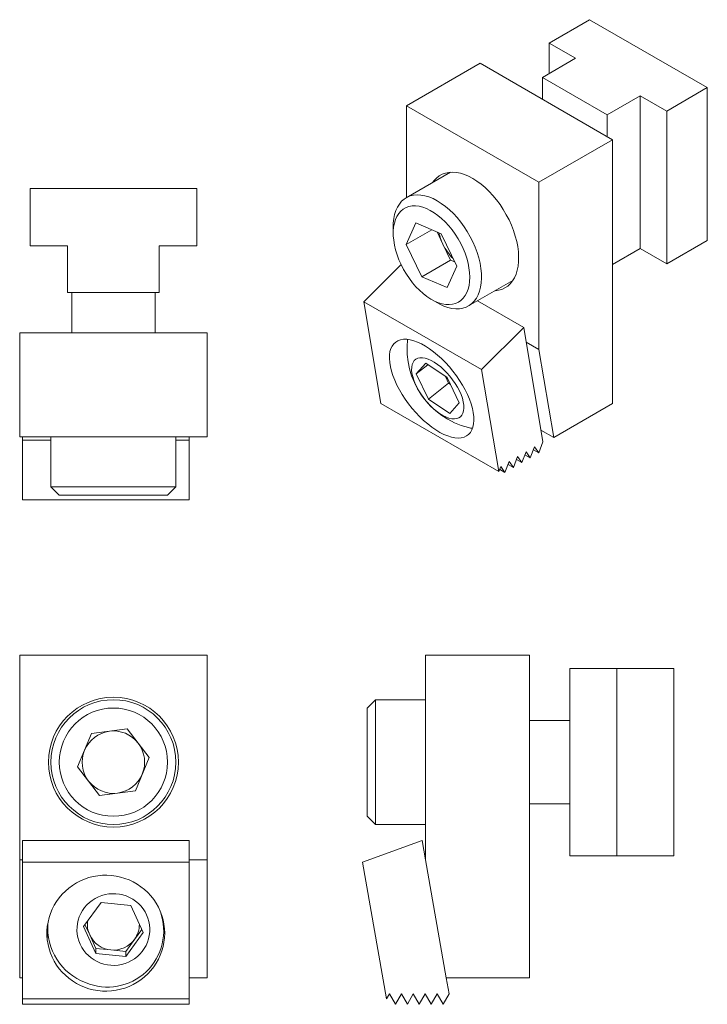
# Model space of a CAD drawing. Header units: inches. Extents: x 0.17 to 4.29, y 0.22 to 6.14.
import ezdxf

# ---------------------------------------------------------------- set-up
doc = ezdxf.new("R2010")
doc.units = ezdxf.units.IN
doc.header["$MEASUREMENT"] = 0

msp = doc.modelspace()

# ---------------------------------------------------------------- linework, layer by layer
at = {"color": 7, "linetype": 'Continuous', "lineweight": 18}
for p, q in [((3.5864, 6.1373), (3.3433, 5.997)), ((4.2935, 5.7291), (3.5864, 6.1373)), ((3.3433, 5.997), (3.5024, 5.9052)), ((3.3433, 5.997), (3.3433, 5.8133)), ((2.9294, 5.8752), (2.4874, 5.6201)), ((3.7249, 5.416), (2.9294, 5.8752)), ((3.5024, 5.9052), (3.3035, 5.7904)), ((3.3035, 5.7904), (3.6924, 5.5658)), ((3.3035, 5.7904), (3.3035, 5.6592)), ((3.6924, 5.5658), (3.8913, 5.6807)), ((3.8913, 5.6807), (4.0504, 5.5888)), ((3.8913, 5.6807), (3.8913, 4.762)), ((4.0504, 5.5888), (4.2935, 5.7291)), ((4.2935, 5.7291), (4.2935, 4.8105)), ((3.2829, 5.1609), (2.4874, 5.6201)), ((2.4874, 5.6201), (2.4874, 5.0684)), ((3.6924, 5.5658), (3.6924, 5.4347)), ((4.0504, 5.5888), (4.0504, 4.6702)), ((3.7249, 5.416), (3.2829, 5.1609)), ((3.7249, 3.8319), (3.7249, 5.416)), ((2.7513, 5.2207), (2.4856, 5.0673)), ((3.2829, 5.1609), (3.2829, 4.1556)), ((1.2279, 5.1235), (0.2279, 5.1235)), ((0.2279, 5.1235), (0.2279, 4.7798)), ((1.2279, 4.7798), (1.2279, 5.1235)), ((2.5445, 4.9162), (2.4859, 4.7868)), ((2.6963, 4.8516), (2.5445, 4.9162)), ((2.4079, 4.8957), (2.4079, 4.8548)), ((2.6399, 4.8756), (2.4859, 4.7868)), ((2.7057, 4.7897), (2.6708, 4.8625)), ((2.6963, 4.8516), (2.7895, 4.6576)), ((4.0504, 4.6702), (4.2935, 4.8105)), ((0.2279, 4.7798), (0.4529, 4.7798)), ((0.4529, 4.7798), (0.4529, 4.4985)), ((1.0029, 4.7798), (1.2279, 4.7798)), ((1.0029, 4.4985), (1.0029, 4.7798)), ((2.5791, 4.5927), (2.4859, 4.7868)), ((2.7523, 4.6927), (2.7057, 4.7897)), ((3.7249, 4.666), (3.8913, 4.762)), ((3.8913, 4.762), (4.0504, 4.6702)), ((2.7523, 4.6927), (2.5791, 4.5927)), ((2.7778, 4.6818), (2.7523, 4.6927)), ((2.4552, 4.6662), (2.2317, 4.4432)), ((2.7309, 4.5281), (2.7895, 4.6576)), ((2.7309, 4.5281), (2.5791, 4.5927)), ((2.8605, 4.4178), (3.1262, 4.5712)), ((0.4529, 4.4985), (1.0029, 4.4985)), ((0.4779, 4.4985), (0.4779, 4.2569)), ((0.9779, 4.2569), (0.9779, 4.4985)), ((2.9388, 4.035), (2.2317, 4.4432)), ((2.2317, 4.4432), (2.3342, 3.831)), ((2.6377, 4.4568), (2.673, 4.4364)), ((3.1918, 4.2874), (2.9132, 4.4482)), ((3.1918, 4.2874), (2.9388, 4.035)), ((3.3068, 3.6008), (3.1918, 4.2874)), ((1.2904, 4.2569), (0.1654, 4.2569)), ((0.1654, 4.2569), (0.1654, 3.6319)), ((1.2904, 4.2569), (1.2904, 3.6319)), ((3.2829, 4.1556), (3.2065, 4.1998)), ((3.2829, 4.1556), (3.3713, 3.6278)), ((2.5462, 4.0093), (2.6027, 4.0735)), ((2.6166, 4.0642), (2.5462, 4.0093)), ((2.6027, 4.0735), (2.7317, 3.9871)), ((3.0413, 3.4228), (2.9388, 4.035)), ((2.6187, 3.8586), (2.5462, 4.0093)), ((2.7406, 3.9538), (2.7212, 3.9941)), ((2.7317, 3.9871), (2.8041, 3.8364)), ((2.7406, 3.9538), (2.6187, 3.8586)), ((2.7511, 3.9468), (2.7406, 3.9538)), ((2.7477, 3.7722), (2.6187, 3.8586)), ((2.3342, 3.831), (3.0413, 3.4228)), ((2.8041, 3.8364), (2.7477, 3.7722)), ((3.3713, 3.6278), (3.7249, 3.8319)), ((3.3713, 3.6278), (3.2949, 3.6719)), ((1.2904, 3.6319), (0.1654, 3.6319)), ((0.1823, 3.6111), (0.1823, 3.6319)), ((0.1823, 3.6111), (0.1823, 3.2533)), ((0.3529, 3.6111), (0.1823, 3.6111)), ((0.3529, 3.6319), (0.3529, 3.3319)), ((1.1029, 3.3319), (1.1029, 3.6319)), ((1.1823, 3.6111), (1.1029, 3.6111)), ((1.1823, 3.6319), (1.1823, 3.6111)), ((1.1823, 3.6111), (1.1823, 3.2533)), ((3.2306, 3.5057), (3.2559, 3.5709)), ((3.2491, 3.5534), (3.2812, 3.5349)), ((3.2559, 3.5709), (3.2812, 3.5349)), ((3.2812, 3.5349), (3.3068, 3.6008)), ((3.1294, 3.4472), (3.1547, 3.5125)), ((3.1479, 3.495), (3.18, 3.4764)), ((3.1547, 3.5125), (3.18, 3.4764)), ((3.18, 3.4764), (3.2053, 3.5417)), ((3.1985, 3.5242), (3.2306, 3.5057)), ((3.2053, 3.5417), (3.2306, 3.5057)), ((3.0413, 3.4228), (3.0534, 3.454)), ((3.0466, 3.4365), (3.0787, 3.418)), ((3.0534, 3.454), (3.0787, 3.418)), ((3.0787, 3.418), (3.104, 3.4832)), ((3.0973, 3.4657), (3.1294, 3.4472)), ((3.104, 3.4832), (3.1294, 3.4472)), ((0.3529, 3.3319), (0.4029, 3.2819)), ((1.1029, 3.3319), (0.3529, 3.3319)), ((1.0529, 3.2819), (1.1029, 3.3319)), ((1.1823, 3.2533), (0.1823, 3.2533)), ((1.0529, 3.2819), (0.4029, 3.2819)), ((0.1654, 2.3206), (0.1654, 1.0895)), ((1.2904, 2.3206), (0.1654, 2.3206)), ((1.2904, 2.3206), (1.2904, 1.0895)), ((2.6017, 2.3206), (2.6017, 1.0895)), ((3.2267, 2.3206), (2.6017, 2.3206)), ((3.2267, 0.3806), (3.2267, 2.3206)), ((3.4683, 2.2396), (3.4683, 1.1146)), ((3.4683, 2.2396), (3.7496, 2.2396)), ((3.7496, 2.2396), (3.7496, 1.1146)), ((3.7496, 2.2396), (4.0933, 2.2396)), ((4.0933, 2.2396), (4.0933, 1.1146)), ((2.3017, 2.0521), (2.2517, 2.0021)), ((2.6017, 2.0521), (2.3017, 2.0521)), ((2.3017, 1.5335), (2.3017, 2.0521)), ((2.2517, 1.5526), (2.2517, 2.0021)), ((3.4683, 1.9271), (3.2267, 1.9271)), ((0.5961, 1.8489), (0.5132, 1.6489)), ((0.8108, 1.8771), (0.5961, 1.8489)), ((0.8108, 1.8771), (0.9425, 1.7053)), ((0.8596, 1.5053), (0.9425, 1.7053)), ((0.645, 1.4771), (0.5132, 1.6489)), ((2.2517, 1.3521), (2.2517, 1.5526)), ((0.8596, 1.5053), (0.645, 1.4771)), ((2.3017, 1.3021), (2.3017, 1.5335)), ((3.2267, 1.4271), (3.4683, 1.4271)), ((2.2517, 1.3521), (2.3017, 1.3021)), ((2.3017, 1.3021), (2.6017, 1.3021)), ((1.1823, 1.2072), (0.1823, 1.2072)), ((0.1823, 1.2072), (0.1823, 1.077)), ((1.1823, 1.2072), (1.1823, 1.077)), ((2.5809, 1.2072), (2.2231, 1.077)), ((2.6017, 1.0895), (2.5809, 1.2072)), ((0.1823, 1.0895), (0.1654, 1.0895)), ((0.1654, 1.0895), (0.1654, 0.3806)), ((1.1823, 1.077), (0.1823, 1.077)), ((0.1823, 1.077), (0.1823, 0.2547)), ((1.2904, 1.0895), (1.1823, 1.0895)), ((1.1823, 0.2547), (1.1823, 1.077)), ((1.2904, 1.0895), (1.2904, 0.3806)), ((2.3681, 0.2547), (2.2231, 1.077)), ((2.6017, 1.0895), (2.7267, 0.3806)), ((3.4683, 1.1146), (3.7496, 1.1146)), ((3.7496, 1.1146), (4.0933, 1.1146)), ((0.5486, 0.6894), (0.6539, 0.8334)), ((0.6539, 0.8334), (0.8331, 0.8156)), ((0.8331, 0.8156), (0.9071, 0.6538)), ((0.3333, 0.6974), (0.3333, 0.6773)), ((0.6226, 0.5277), (0.5486, 0.6894)), ((0.5856, 0.639), (0.5572, 0.7011)), ((0.9071, 0.6538), (0.8018, 0.5099)), ((0.8985, 0.6725), (0.8544, 0.6122)), ((1.0313, 0.6974), (1.0312, 0.7057)), ((1.0313, 0.6609), (1.0313, 0.6974)), ((0.6226, 0.5581), (0.5856, 0.639)), ((0.8544, 0.6122), (0.8018, 0.5403)), ((0.6226, 0.5581), (0.6226, 0.5277)), ((0.7122, 0.5492), (0.6226, 0.5581)), ((0.8018, 0.5403), (0.7122, 0.5492)), ((0.8018, 0.5403), (0.8018, 0.5099)), ((0.8018, 0.5099), (0.6226, 0.5277)), ((0.1823, 0.3806), (0.1654, 0.3806)), ((1.2904, 0.3806), (1.1823, 0.3806)), ((2.7435, 0.285), (2.7267, 0.3806)), ((2.7267, 0.3806), (3.2267, 0.3806)), ((0.1823, 0.2547), (1.1823, 0.2547)), ((0.1823, 0.2547), (0.1823, 0.2224)), ((1.1823, 0.2547), (1.1823, 0.2224)), ((2.3681, 0.2547), (2.3852, 0.2844)), ((2.3852, 0.2844), (2.421, 0.2224)), ((2.421, 0.2224), (2.4568, 0.2844)), ((2.4568, 0.2844), (2.4926, 0.2224)), ((2.4926, 0.2224), (2.5284, 0.2844)), ((2.5284, 0.2844), (2.5642, 0.2224)), ((2.5642, 0.2224), (2.6, 0.2844)), ((2.6, 0.2844), (2.6358, 0.2224)), ((2.6358, 0.2224), (2.6716, 0.2844)), ((2.6716, 0.2844), (2.7074, 0.2224)), ((2.7074, 0.2224), (2.7435, 0.285)), ((0.1823, 0.2224), (1.1823, 0.2224))]:
    msp.add_line(p, q, dxfattribs=at)
at = {"color": 7, "linetype": 'Continuous', "lineweight": 18, "flags": 128}
for points in [[(2.8852, 5.1835), (2.8601, 5.1966), (2.8352, 5.2071), (2.8108, 5.2146), (2.7869, 5.2193), (2.7639, 5.2211), (2.7419, 5.2198), (2.7211, 5.2157), (2.7016, 5.2086), (2.6836, 5.1987), (2.6674, 5.1861), (2.6529, 5.1708), (2.6441, 5.1589)], [(3.0191, 4.5093), (3.039, 4.5119), (3.0592, 4.5175), (3.0779, 4.526), (3.0951, 4.5373), (3.1105, 4.5513), (3.124, 4.5679), (3.1356, 4.587), (3.145, 4.6084), (3.1523, 4.6319), (3.1575, 4.6573), (3.1603, 4.6845), (3.1609, 4.7131), (3.1592, 4.743), (3.1552, 4.774), (3.149, 4.8056), (3.1406, 4.8378), (3.13, 4.8702), (3.1175, 4.9025), (3.103, 4.9346), (3.0867, 4.966), (3.0688, 4.9967), (3.0493, 5.0262), (3.0285, 5.0544), (3.0064, 5.081), (2.9834, 5.1059), (2.9596, 5.1287), (2.9351, 5.1494), (2.9103, 5.1677), (2.8852, 5.1835)], [(2.918, 4.4839), (2.9264, 4.506), (2.9326, 4.5303), (2.9366, 4.5563), (2.9382, 4.5841), (2.9374, 4.6132), (2.9344, 4.6434), (2.9291, 4.6745), (2.9215, 4.7063), (2.9117, 4.7383), (2.8998, 4.7704), (2.886, 4.8022), (2.8702, 4.8335), (2.8527, 4.864), (2.8337, 4.8934), (2.8132, 4.9216), (2.7915, 4.9481), (2.7688, 4.9728), (2.7452, 4.9955), (2.721, 5.016), (2.6964, 5.0341), (2.6716, 5.0496), (2.6467, 5.0625), (2.6221, 5.0725), (2.598, 5.0796), (2.5745, 5.0837), (2.5519, 5.0849), (2.5303, 5.083), (2.51, 5.0782), (2.4912, 5.0704), (2.4739, 5.0597), (2.4584, 5.0463), (2.4447, 5.0301), (2.4331, 5.0115), (2.4236, 4.9904), (2.4163, 4.9672), (2.4112, 4.9421), (2.4084, 4.9151), (2.4079, 4.8957)], [(2.85, 4.498), (2.8577, 4.5185), (2.8632, 4.5409), (2.8665, 4.5652), (2.8675, 4.5911), (2.8662, 4.6182), (2.8627, 4.6464), (2.8569, 4.6754), (2.8489, 4.7048), (2.8389, 4.7343), (2.8268, 4.7638), (2.8128, 4.7928), (2.7972, 4.8212), (2.7799, 4.8485), (2.7612, 4.8746), (2.7413, 4.8992), (2.7204, 4.922), (2.6986, 4.9429), (2.6762, 4.9615), (2.6535, 4.9778), (2.6306, 4.9915), (2.6078, 5.0026), (2.5852, 5.0108), (2.5632, 5.0162), (2.5419, 5.0187), (2.5216, 5.0182), (2.5024, 5.0148), (2.4846, 5.0085), (2.4683, 4.9993), (2.4537, 4.9874), (2.4409, 4.9728), (2.43, 4.9557), (2.4213, 4.9364), (2.4147, 4.9149), (2.4102, 4.8914), (2.4081, 4.8663), (2.4082, 4.8398), (2.4107, 4.8121), (2.4153, 4.7835), (2.4222, 4.7543), (2.4312, 4.7248), (2.4423, 4.6952), (2.4553, 4.6659), (2.4702, 4.6372), (2.4867, 4.6093), (2.5047, 4.5826), (2.524, 4.5572), (2.5444, 4.5335), (2.5658, 4.5116), (2.5879, 4.4918), (2.6105, 4.4744), (2.6333, 4.4593), (2.6562, 4.4469), (2.6789, 4.4373), (2.7013, 4.4304), (2.7229, 4.4265), (2.7438, 4.4255), (2.7635, 4.4275), (2.782, 4.4323), (2.7991, 4.4401), (2.8146, 4.4507), (2.8283, 4.4639), (2.8402, 4.4798), (2.85, 4.498)], [(2.673, 4.4364), (2.687, 4.4288), (2.7117, 4.4173), (2.7361, 4.4088), (2.7599, 4.4031), (2.783, 4.4005), (2.8051, 4.4008), (2.8261, 4.4042), (2.8457, 4.4105), (2.8638, 4.4197), (2.8802, 4.4318), (2.8948, 4.4466), (2.9074, 4.4641), (2.918, 4.4839)], [(2.8885, 3.7767), (2.8915, 3.7523), (2.8922, 3.7296), (2.8905, 3.7086), (2.8864, 3.6896), (2.88, 3.6727), (2.8714, 3.6582), (2.8606, 3.6461), (2.8477, 3.6366), (2.8329, 3.6298), (2.8162, 3.6257), (2.7979, 3.6243), (2.7781, 3.6257), (2.757, 3.6299), (2.7348, 3.6367), (2.7117, 3.6463), (2.688, 3.6584), (2.6637, 3.6729), (2.6392, 3.6898), (2.6147, 3.7088), (2.5905, 3.7298), (2.5666, 3.7526), (2.5435, 3.7769), (2.5212, 3.8026), (2.5001, 3.8294), (2.4802, 3.8571), (2.4618, 3.8854), (2.4451, 3.9139), (2.4301, 3.9426), (2.4171, 3.9711), (2.4062, 3.999), (2.3974, 4.0263), (2.3909, 4.0526), (2.3867, 4.0776), (2.3849, 4.1012), (2.3854, 4.1231), (2.3883, 4.1431), (2.3935, 4.1611), (2.4011, 4.1768), (2.4108, 4.1901), (2.4226, 4.2009), (2.4365, 4.209), (2.4523, 4.2145), (2.4698, 4.2173), (2.4888, 4.2173), (2.5093, 4.2145), (2.531, 4.209), (2.5536, 4.2008), (2.5771, 4.1899), (2.6012, 4.1766), (2.6256, 4.1609), (2.6501, 4.1429), (2.6745, 4.1229), (2.6985, 4.101), (2.7221, 4.0774), (2.7448, 4.0523), (2.7665, 4.026), (2.7871, 3.9988), (2.8062, 3.9708), (2.8238, 3.9423), (2.8397, 3.9137), (2.8537, 3.8851), (2.8656, 3.8568), (2.8755, 3.8292), (2.8831, 3.8024), (2.8885, 3.7767)], [(2.8052, 3.9073), (2.7934, 3.9299), (2.7798, 3.9524), (2.7646, 3.9744), (2.7481, 3.9957), (2.7305, 4.0158), (2.712, 4.0346), (2.693, 4.0516), (2.6737, 4.0667), (2.6544, 4.0796), (2.6354, 4.0902), (2.6171, 4.0982), (2.5996, 4.1035), (2.5832, 4.1062), (2.5683, 4.106), (2.555, 4.103), (2.5435, 4.0974), (2.534, 4.089), (2.5266, 4.0782), (2.5215, 4.065), (2.5187, 4.0497), (2.5183, 4.0324), (2.5203, 4.0134), (2.5246, 3.9931), (2.5312, 3.9718), (2.54, 3.9496), (2.5508, 3.9271), (2.5636, 3.9045), (2.578, 3.8822), (2.5939, 3.8605), (2.611, 3.8398), (2.6291, 3.8203), (2.6479, 3.8024), (2.6671, 3.7863), (2.6864, 3.7722), (2.7056, 3.7605), (2.7243, 3.7512), (2.7422, 3.7445), (2.7591, 3.7405), (2.7748, 3.7393), (2.789, 3.7408), (2.8014, 3.7452), (2.8119, 3.7522), (2.8204, 3.7618), (2.8266, 3.7738), (2.8306, 3.7881), (2.8322, 3.8045), (2.8314, 3.8226), (2.8282, 3.8422), (2.8228, 3.8631), (2.815, 3.8849), (2.8052, 3.9073)], [(2.7269, 3.9903), (2.7354, 3.9783), (2.7367, 3.9767)], [(1.0358, 0.6497), (1.0347, 0.6227), (1.0315, 0.5959), (1.0262, 0.5694), (1.0189, 0.5434), (1.0095, 0.518), (0.9982, 0.4934), (0.9849, 0.4698), (0.9699, 0.4473), (0.9531, 0.4259), (0.9346, 0.4059), (0.9147, 0.3874), (0.8934, 0.3704), (0.8708, 0.3552), (0.847, 0.3417), (0.8223, 0.33), (0.7967, 0.3203), (0.7704, 0.3126), (0.7436, 0.3068), (0.7165, 0.3032), (0.6891, 0.3016), (0.6617, 0.3021), (0.6344, 0.3048), (0.6074, 0.3094), (0.5809, 0.3162), (0.5549, 0.3249), (0.5298, 0.3356), (0.5055, 0.3482), (0.4823, 0.3626), (0.4603, 0.3787), (0.4397, 0.3965), (0.4205, 0.4157), (0.4029, 0.4364), (0.3869, 0.4584), (0.3728, 0.4815), (0.3604, 0.5056), (0.3501, 0.5306), (0.3417, 0.5563), (0.3354, 0.5826), (0.3312, 0.6093), (0.329, 0.6362), (0.329, 0.6632), (0.3312, 0.6901), (0.3354, 0.7168), (0.3417, 0.743), (0.3501, 0.7688), (0.3604, 0.7937), (0.3728, 0.8179), (0.3869, 0.841), (0.4029, 0.8629), (0.4205, 0.8836), (0.4397, 0.9029), (0.4603, 0.9207), (0.4823, 0.9368), (0.5055, 0.9512), (0.5298, 0.9638), (0.5549, 0.9744), (0.5809, 0.9832), (0.6074, 0.9899), (0.6344, 0.9946), (0.6617, 0.9972), (0.6891, 0.9977), (0.7165, 0.9962), (0.7436, 0.9925), (0.7704, 0.9868), (0.7967, 0.9791), (0.8223, 0.9693), (0.847, 0.9577), (0.8708, 0.9442), (0.8934, 0.9289), (0.9147, 0.912), (0.9346, 0.8935), (0.9531, 0.8735), (0.9699, 0.8521), (0.9849, 0.8296), (0.9982, 0.8059), (1.0095, 0.7813), (1.0189, 0.756), (1.0262, 0.73), (1.0315, 0.7035), (1.0347, 0.6767), (1.0358, 0.6497)], [(0.9273, 0.7601), (0.9176, 0.7789), (0.906, 0.7967), (0.8927, 0.8133), (0.8778, 0.8285), (0.8614, 0.8422), (0.8438, 0.8543), (0.8251, 0.8646), (0.8054, 0.8731), (0.785, 0.8796), (0.764, 0.8841), (0.7427, 0.8866), (0.7212, 0.887), (0.6998, 0.8853), (0.6787, 0.8816), (0.658, 0.8758), (0.638, 0.8681), (0.6189, 0.8585), (0.6009, 0.847), (0.584, 0.8339), (0.5686, 0.8193), (0.5546, 0.8032), (0.5424, 0.7858), (0.5319, 0.7674), (0.5233, 0.748), (0.5167, 0.7279), (0.5121, 0.7072), (0.5096, 0.6862), (0.5092, 0.6651), (0.5109, 0.644), (0.5147, 0.6232), (0.5205, 0.6029), (0.5284, 0.5832), (0.5382, 0.5644), (0.5497, 0.5466), (0.563, 0.53), (0.5779, 0.5148), (0.5943, 0.501), (0.6119, 0.489), (0.6306, 0.4787), (0.6503, 0.4702), (0.6707, 0.4637), (0.6917, 0.4592), (0.713, 0.4567), (0.7345, 0.4563), (0.7559, 0.458), (0.777, 0.4617), (0.7977, 0.4675), (0.8177, 0.4752), (0.8368, 0.4848), (0.8548, 0.4962), (0.8717, 0.5093), (0.8872, 0.524), (0.9011, 0.5401), (0.9133, 0.5574), (0.9238, 0.5759), (0.9324, 0.5953), (0.939, 0.6154), (0.9436, 0.636), (0.9461, 0.657), (0.9465, 0.6782), (0.9448, 0.6992), (0.941, 0.7201), (0.9352, 0.7404), (0.9273, 0.7601)], [(0.3334, 0.7057), (0.3333, 0.6987), (0.3333, 0.6974)], [(1.0349, 0.6736), (1.0334, 0.657), (1.0317, 0.645)]]:
    msp.add_lwpolyline(points, dxfattribs=at)
at = {"color": 7, "linetype": 'Continuous', "lineweight": 18}
for radius in [0.39, 0.375, 0.325]:
    msp.add_circle((0.7279, 1.6771), radius, dxfattribs=at)
for centre, radius, start, end in [((2.9616, 4.9146), 0.2847, 191.58967, 206.01982), ((2.9844, 4.9218), 0.3084, 205.36144, 225.48576), ((2.9797, 4.1606), 0.4889, 173.39916, 255.85595), ((2.879, 3.7342), 0.0506, 248.37748, 275.09302), ((0.7279, 1.6771), 0.1875, 97.48548, 157.48548), ((0.7279, 1.6771), 0.1875, 37.48548, 97.48548), ((0.7279, 1.6771), 0.1875, 337.48548, 37.48548), ((0.7279, 1.6771), 0.1875, 157.48548, 217.48548), ((0.7279, 1.6771), 0.1875, 277.48548, 337.48548), ((0.7279, 1.6771), 0.1875, 217.48548, 277.48548), ((0.6927, 0.6634), 0.3373, 247.07638, 19.80123), ((0.7234, 0.702), 0.1516, 171.95329, 204.59473), ((0.6719, 0.6975), 0.3431, 183.99402, 192.66004), ((0.6818, 0.6793), 0.348, 175.05359, 249.75108), ((0.7318, 0.7021), 0.152, 323.75936, 0.96572), ((0.7271, 0.7043), 0.1559, 204.79939, 264.50867), ((0.7281, 0.7053), 0.1569, 264.18905, 323.63577)]:
    msp.add_arc(centre, radius, start, end, dxfattribs=at)

doc.saveas('drawing.dxf')
